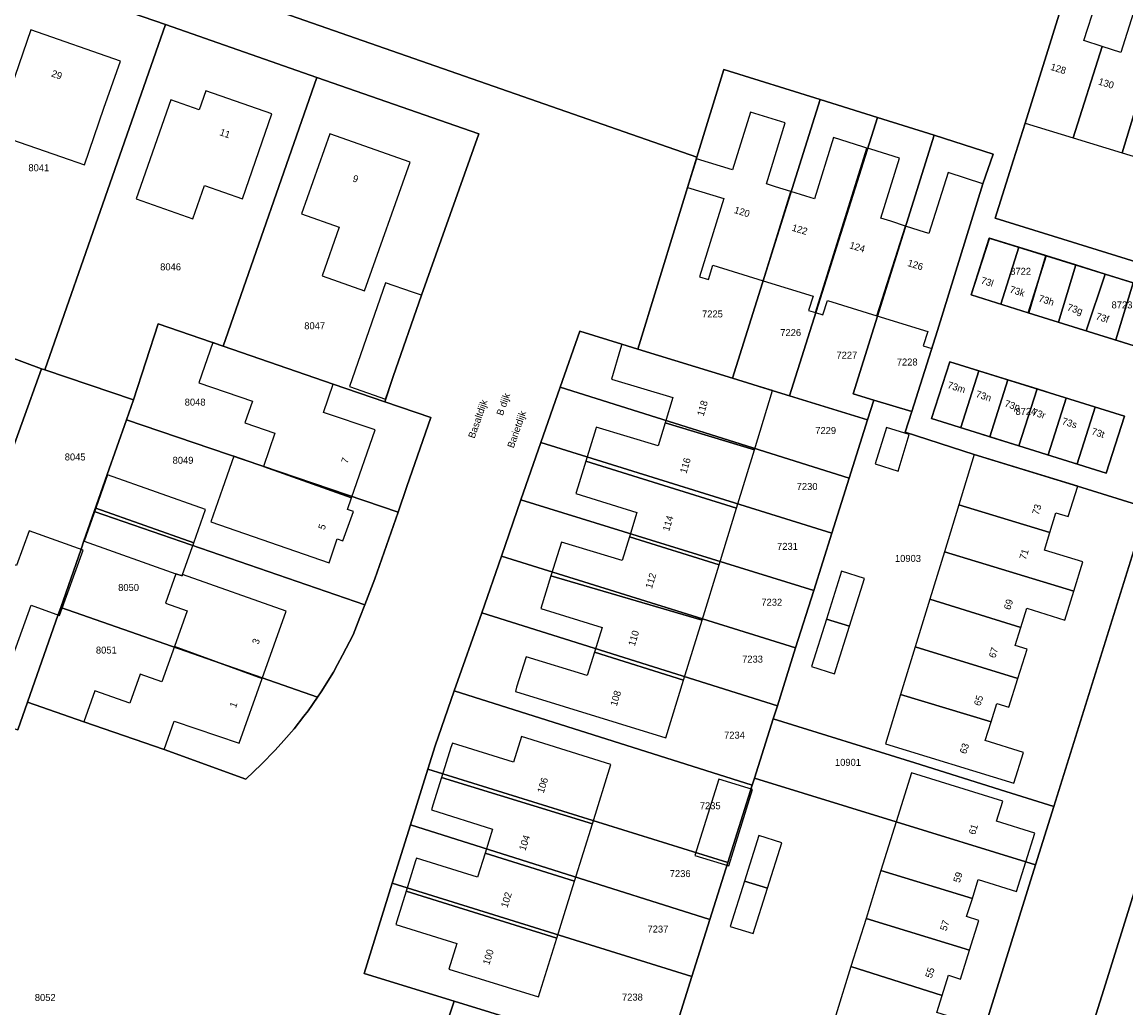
# Model space of a CAD drawing. Header units: metres. Extents: x 91564 to 92566, y 393362 to 394362.
# Tile 51 of 86: x 92313 to 92424, y 393514 to 393612. Entities that reach past the tile are written whole.
import ezdxf

# ---------------------------------------------------------------- set-up
doc = ezdxf.new("R2010")
doc.units = ezdxf.units.M
for name, color, linetype in [('ADRES', 1, 'CONTINUOUS'), ('PAND', 1, 'CONTINUOUS'), ('PERCEEL', 7, 'CONTINUOUS'), ('PERCEELNUMMER', 7, 'CONTINUOUS')]:
    doc.layers.add(name, color=color, linetype=linetype)

msp = doc.modelspace()

# ---------------------------------------------------------------- linework, layer by layer
at = {"layer": 'PAND'}
for points in [[(92421.395, 393609.978), (92419.549, 393610.573), (92420.78, 393614.389), (92417.752, 393615.366), (92413.693, 393602.311), (92418.474, 393600.844), (92421.395, 393609.978)], [(92427.376, 393612.383), (92424.501, 393613.265), (92423.261, 393609.376), (92421.395, 393609.978), (92418.474, 393600.844), (92423.396, 393599.333), (92427.376, 393612.383)], [(92321.52, 393603.793), (92323.157, 393608.518), (92314.195, 393611.633), (92310.583, 393601.243), (92318.036, 393598.652), (92319.556, 393598.124), (92321.52, 393603.793)], [(92430.973, 393607.086), (92429.113, 393607.657), (92430.288, 393611.49), (92427.376, 393612.383), (92423.396, 393599.333), (92428.092, 393597.891), (92430.973, 393607.086)], [(92328.211, 393604.635), (92324.747, 393594.719), (92330.421, 393592.738), (92331.575, 393596.042), (92335.361, 393594.72), (92338.329, 393603.216), (92331.697, 393605.527), (92331.028, 393603.621), (92328.211, 393604.635)], [(92390.246, 393595.462), (92388.706, 393595.937), (92387.791, 393596.219), (92389.676, 393602.327), (92386.202, 393603.404), (92384.419, 393597.621), (92380.788, 393598.741), (92379.904, 393595.874), (92383.535, 393594.754), (92381.118, 393586.917), (92381.988, 393586.649), (92382.43, 393588.083), (92387.458, 393586.532), (92390.246, 393595.462)], [(92352.141, 393598.401), (92344.104, 393601.225), (92341.286, 393593.206), (92345.041, 393591.887), (92343.333, 393587.028), (92347.597, 393585.529), (92352.141, 393598.401)], [(92397.858, 393599.811), (92397.459, 393599.934), (92394.503, 393600.846), (92392.617, 393594.731), (92391.756, 393594.997), (92390.246, 393595.462), (92387.458, 393586.532), (92392.465, 393584.988), (92392.023, 393583.555), (92392.717, 393583.341), (92397.858, 393599.811)], [(92401.712, 393592), (92400.243, 393592.472), (92399.229, 393592.798), (92401.125, 393598.804), (92398.237, 393599.695), (92397.858, 393599.811), (92392.717, 393583.341), (92393.457, 393583.113), (92393.899, 393584.546), (92398.832, 393583.025), (92401.712, 393592)], [(92409.445, 393596.237), (92405.995, 393597.346), (92404.037, 393591.253), (92403.088, 393591.558), (92401.712, 393592), (92398.832, 393583.025), (92403.934, 393581.452), (92403.492, 393580.019), (92404.362, 393579.75), (92404.41, 393579.906), (92405.949, 393584.897), (92409.445, 393596.237)], [(92413.036, 393589.887), (92410.104, 393590.802), (92408.284, 393585.111), (92411.258, 393584.183), (92413.036, 393589.887)], [(92415.758, 393589.038), (92413.036, 393589.887), (92411.258, 393584.183), (92414.052, 393583.311), (92415.758, 393589.038)], [(92418.747, 393588.106), (92415.758, 393589.038), (92414.052, 393583.311), (92417.023, 393582.384), (92418.747, 393588.106)], [(92421.685, 393587.189), (92418.747, 393588.106), (92417.023, 393582.384), (92419.773, 393581.527), (92421.685, 393587.189)], [(92424.495, 393586.313), (92421.685, 393587.189), (92419.773, 393581.527), (92422.758, 393580.595), (92424.495, 393586.313)], [(92353.29, 393585.082), (92352.393, 393585.393), (92349.7, 393586.327), (92346.096, 393575.934), (92349.686, 393574.689), (92353.29, 393585.082)], [(92427.512, 393585.372), (92424.495, 393586.313), (92422.758, 393580.595), (92425.599, 393579.709), (92427.512, 393585.372)], [(92348.637, 393571.607), (92343.471, 393573.345), (92344.451, 393576.181), (92333.619, 393579.926), (92332.401, 393580.347), (92331.009, 393576.321), (92336.368, 393574.468), (92335.619, 393572.304), (92338.625, 393571.265), (92337.477, 393567.945), (92346.278, 393564.785), (92348.637, 393571.607)], [(92388.416, 393575.529), (92384.451, 393576.747), (92374.941, 393579.67), (92373.329, 393580.166), (92373.207, 393579.756), (92372.289, 393576.676), (92378.422, 393574.848), (92377.668, 393572.318), (92386.596, 393569.606), (92388.416, 393575.529)], [(92409.057, 393577.514), (92406.145, 393578.422), (92404.325, 393572.731), (92407.237, 393571.822), (92409.057, 393577.514)], [(92411.968, 393576.605), (92409.057, 393577.514), (92407.237, 393571.822), (92410.148, 393570.914), (92411.968, 393576.605)], [(92414.88, 393575.697), (92411.968, 393576.605), (92410.148, 393570.914), (92413.06, 393570.005), (92414.88, 393575.697)], [(92417.792, 393574.789), (92414.88, 393575.697), (92413.06, 393570.005), (92415.972, 393569.097), (92417.792, 393574.789)], [(92420.703, 393573.88), (92417.792, 393574.789), (92415.972, 393569.097), (92418.883, 393568.188), (92420.703, 393573.88)], [(92423.621, 393572.97), (92420.703, 393573.88), (92418.883, 393568.188), (92421.801, 393567.278), (92423.621, 393572.97)], [(92386.596, 393569.606), (92377.668, 393572.318), (92376.98, 393570.009), (92370.77, 393571.866), (92370.721, 393571.708), (92369.72, 393568.453), (92384.8, 393563.763), (92386.596, 393569.606)], [(92402.094, 393571.133), (92399.8, 393571.837), (92398.679, 393568.185), (92400.973, 393567.481), (92402.094, 393571.133)], [(92346.278, 393564.785), (92337.477, 393567.945), (92334.5, 393568.975), (92333.383, 393565.745), (92332.223, 393562.39), (92344.037, 393558.305), (92344.86, 393560.684), (92345.402, 393560.497), (92346.467, 393563.439), (92345.882, 393563.641), (92346.278, 393564.785)], [(92384.8, 393563.763), (92369.72, 393568.453), (92368.923, 393565.861), (92368.728, 393565.227), (92374.846, 393563.345), (92374.091, 393560.891), (92383.057, 393558.093), (92384.8, 393563.763)], [(92418.939, 393565.961), (92408.595, 393569.137), (92407.051, 393564.109), (92416.164, 393561.341), (92416.77, 393563.304), (92418.004, 393562.916), (92418.939, 393565.961)], [(92321.886, 393567.116), (92320.704, 393563.779), (92330.506, 393560.306), (92331.689, 393563.643), (92321.886, 393567.116)], [(92416.164, 393561.341), (92407.051, 393564.109), (92405.603, 393559.393), (92418.541, 393555.441), (92419.452, 393558.395), (92415.62, 393559.577), (92416.164, 393561.341)], [(92320.704, 393563.779), (92319.525, 393560.452), (92328.696, 393557.202), (92329.328, 393556.978), (92329.381, 393557.129), (92330.506, 393560.306), (92320.704, 393563.779)], [(92317.074, 393553.035), (92319.422, 393559.566), (92314.029, 393561.505), (92312.781, 393558.032), (92308.923, 393559.419), (92305.409, 393549.705), (92311.828, 393547.398), (92314.223, 393554.06), (92317.074, 393553.035)], [(92383.057, 393558.093), (92374.091, 393560.891), (92373.361, 393558.518), (92367.281, 393560.361), (92366.238, 393556.98), (92381.353, 393552.548), (92383.057, 393558.093)], [(92418.541, 393555.441), (92405.603, 393559.393), (92404.152, 393554.667), (92413.239, 393551.81), (92413.851, 393553.744), (92417.651, 393552.556), (92418.541, 393555.441)], [(92395.307, 393557.444), (92393.803, 393552.652), (92396.095, 393551.941), (92397.597, 393556.725), (92395.307, 393557.444)], [(92339.74, 393553.459), (92329.381, 393557.129), (92329.328, 393556.978), (92328.696, 393557.202), (92327.658, 393554.271), (92329.835, 393553.499), (92328.568, 393549.924), (92337.351, 393546.715), (92339.74, 393553.459)], [(92381.353, 393552.548), (92366.238, 393556.98), (92365.232, 393553.717), (92371.348, 393551.831), (92370.586, 393549.358), (92379.506, 393546.537), (92381.353, 393552.548)], [(92413.239, 393551.81), (92404.152, 393554.667), (92402.688, 393549.896), (92412.955, 393546.711), (92413.875, 393549.646), (92412.674, 393550.026), (92413.239, 393551.81)], [(92393.803, 393552.652), (92392.314, 393547.91), (92394.604, 393547.191), (92396.095, 393551.941), (92393.803, 393552.652)], [(92337.351, 393546.715), (92328.568, 393549.924), (92327.314, 393546.383), (92325.136, 393547.154), (92324.101, 393544.232), (92320.594, 393545.475), (92319.503, 393542.395), (92327.542, 393539.598), (92328.535, 393542.46), (92335.058, 393540.245), (92337.351, 393546.715)], [(92412.955, 393546.711), (92402.688, 393549.896), (92401.219, 393545.114), (92410.275, 393542.386), (92410.852, 393544.218), (92412.054, 393543.839), (92412.955, 393546.711)], [(92379.506, 393546.537), (92370.586, 393549.358), (92369.86, 393547.005), (92363.743, 393548.889), (92362.808, 393545.84), (92362.68, 393545.421), (92377.74, 393540.792), (92379.506, 393546.537)], [(92410.275, 393542.386), (92401.219, 393545.114), (92399.705, 393540.181), (92412.544, 393536.239), (92413.505, 393539.294), (92409.681, 393540.498), (92410.275, 393542.386)], [(92356.235, 393539.796), (92355.301, 393536.821), (92370.385, 393532.168), (92372.244, 393538.125), (92363.309, 393540.914), (92362.505, 393538.336), (92356.377, 393540.249), (92356.235, 393539.796)], [(92370.385, 393532.168), (92355.301, 393536.821), (92354.43, 393534.045), (92354.278, 393533.561), (92360.407, 393531.648), (92359.655, 393529.238), (92368.598, 393526.445), (92370.385, 393532.168)], [(92384.037, 393527.957), (92386.395, 393535.601), (92383.028, 393536.64), (92380.645, 393529.003), (92384.037, 393527.957)], [(92411.46, 393534.431), (92402.327, 393537.286), (92400.787, 393532.366), (92413.748, 393528.359), (92414.653, 393531.24), (92410.833, 393532.441), (92411.46, 393534.431)], [(92413.748, 393528.359), (92400.787, 393532.366), (92399.26, 393527.488), (92408.401, 393524.711), (92408.996, 393526.608), (92412.822, 393525.408), (92413.748, 393528.359)], [(92387.029, 393530.989), (92385.6, 393526.449), (92387.913, 393525.737), (92389.342, 393530.277), (92387.029, 393530.989)], [(92368.598, 393526.445), (92359.655, 393529.238), (92358.902, 393526.827), (92352.773, 393528.74), (92352.689, 393528.471), (92351.738, 393525.423), (92366.811, 393520.72), (92368.598, 393526.445)], [(92408.401, 393524.711), (92399.26, 393527.488), (92397.762, 393522.705), (92408.125, 393519.515), (92409.06, 393522.496), (92407.829, 393522.887), (92408.401, 393524.711)], [(92387.913, 393525.737), (92385.6, 393526.449), (92384.17, 393521.909), (92386.483, 393521.197), (92387.913, 393525.737)], [(92366.811, 393520.72), (92351.738, 393525.423), (92350.806, 393522.435), (92350.703, 393522.106), (92356.831, 393520.193), (92356.032, 393517.635), (92364.977, 393514.843), (92366.811, 393520.72)], [(92408.125, 393519.515), (92397.762, 393522.705), (92396.251, 393517.877), (92405.388, 393515.001), (92406.019, 393517.013), (92407.222, 393516.636), (92408.125, 393519.515)], [(92405.388, 393515.001), (92396.251, 393517.877), (92394.728, 393513.012), (92407.721, 393509.047), (92408.678, 393512.092), (92404.852, 393513.292), (92405.388, 393515.001)]]:
    msp.add_lwpolyline(points, dxfattribs=at)
at = {"layer": 'PERCEEL'}
for points in [[(92352.37, 393501.835), (92356.54, 393514.41), (92347.54, 393517.199), (92350.358, 393526.236), (92352.183, 393532.072), (92353.928, 393537.653), (92354.644, 393539.969), (92356.572, 393545.495), (92359.308, 393553.301), (92361.285, 393558.947), (92363.226, 393564.594), (92365.232, 393570.321), (92367.161, 393575.872), (92369.115, 393581.47), (92373.325, 393580.165), (92374.938, 393579.669), (92380.829, 393598.897), (92293.662, 393629.308)], [(92293.662, 393629.308), (92380.829, 393598.897), (92383.535, 393607.68), (92393.168, 393604.652), (92398.916, 393602.864), (92404.597, 393601.097), (92410.47, 393599.21), (92409.445, 393596.235), (92404.917, 393581.561), (92402.351, 393573.446), (92401.693, 393571.366), (92408.599, 393569.128), (92418.935, 393565.96), (92425.905, 393563.8), (92416.566, 393533.914), (92414.735, 393528.054), (92405.745, 393499.285)], [(92327.678, 393612.179), (92312.598, 393617.369), (92309.445, 393608.65), (92306.245, 393599.363), (92300.637, 393583.044), (92305.924, 393581.188), (92315.271, 393577.725), (92315.605, 393577.607), (92327.678, 393612.179)], [(92312.598, 393617.369), (92327.678, 393612.179), (92342.828, 393606.88), (92359.04, 393601.215), (92353.29, 393585.08), (92350.467, 393576.941), (92349.605, 393574.403), (92354.222, 393572.841), (92351.83, 393565.947), (92350.938, 393563.348), (92348.625, 393556.69), (92347.619, 393554.08), (92347.132, 393552.826), (92346.455, 393551.075), (92345.395, 393549.052), (92344.893, 393548.119), (92344.495, 393547.365), (92343.26, 393545.376), (92342.895, 393544.851), (92341.934, 393543.474), (92341.512, 393542.938), (92340.549, 393541.694), (92339.527, 393540.503), (92338.659, 393539.536), (92337.282, 393538.129), (92335.7, 393536.631), (92327.54, 393539.595), (92319.5, 393542.395), (92313.872, 393544.355), (92312.902, 393541.58)], [(92410.686, 393592.786), (92412.529, 393598.63), (92413.69, 393602.31), (92417.75, 393615.365)], [(92417.75, 393615.365), (92413.69, 393602.31), (92412.529, 393598.63)], [(92327.678, 393612.179), (92315.605, 393577.607), (92324.47, 393574.619), (92326.935, 393582.222), (92332.276, 393580.38), (92333.441, 393579.988), (92342.828, 393606.88), (92327.678, 393612.179)], [(92383.535, 393607.68), (92380.829, 393598.897), (92374.938, 393579.669), (92384.394, 393576.761), (92393.168, 393604.652), (92383.535, 393607.68)], [(92342.828, 393606.88), (92333.441, 393579.988), (92344.45, 393576.18), (92349.605, 393574.403), (92350.467, 393576.941), (92353.29, 393585.08), (92359.04, 393601.215), (92342.828, 393606.88)], [(92393.168, 393604.652), (92384.394, 393576.761), (92388.456, 393575.512), (92390.12, 393575.001), (92398.916, 393602.864), (92393.168, 393604.652)], [(92404.597, 393601.097), (92398.916, 393602.864), (92390.12, 393575.001), (92397.91, 393572.605), (92398.535, 393574.585), (92396.467, 393575.202), (92404.597, 393601.097)], [(92402.351, 393573.446), (92404.917, 393581.561), (92409.445, 393596.235), (92410.47, 393599.21), (92404.597, 393601.097), (92396.467, 393575.202), (92398.535, 393574.585), (92402.351, 393573.446)], [(92412.529, 393598.63), (92410.686, 393592.786), (92441.72, 393583.132)], [(92441.72, 393583.132), (92410.686, 393592.786)], [(92415.797, 393589.023), (92410.1, 393590.8), (92408.28, 393585.11), (92413.995, 393583.327), (92415.797, 393589.023)], [(92408.28, 393585.11), (92410.1, 393590.8), (92415.797, 393589.023), (92438.96, 393581.8), (92437.14, 393576.105), (92413.995, 393583.327), (92408.28, 393585.11)], [(92415.797, 393589.023), (92413.995, 393583.327), (92437.14, 393576.105), (92438.96, 393581.8), (92415.797, 393589.023)], [(92333.441, 393579.988), (92332.276, 393580.38), (92326.935, 393582.222), (92324.47, 393574.619), (92323.769, 393572.617), (92350.938, 393563.348), (92351.83, 393565.947), (92354.222, 393572.841), (92349.605, 393574.403), (92344.45, 393576.18), (92333.441, 393579.988)], [(92315.271, 393577.725), (92305.924, 393581.188), (92298.475, 393560.985), (92297.445, 393557.995), (92294.083, 393548.236), (92294.704, 393547.941), (92303.417, 393544.889), (92315.271, 393577.725)], [(92396.074, 393566.781), (92397.91, 393572.605), (92390.12, 393575.001), (92388.456, 393575.512), (92384.394, 393576.761), (92374.938, 393579.669), (92373.325, 393580.165), (92369.115, 393581.47), (92367.161, 393575.872), (92396.074, 393566.781)], [(92406.145, 393578.42), (92404.325, 393572.73), (92421.8, 393567.275), (92423.62, 393572.97), (92406.145, 393578.42)], [(92404.325, 393572.73), (92406.145, 393578.42), (92423.62, 393572.97), (92421.8, 393567.275), (92404.325, 393572.73)], [(92323.769, 393572.617), (92324.47, 393574.619), (92315.605, 393577.607), (92315.271, 393577.725), (92303.417, 393544.889), (92312.902, 393541.58), (92313.872, 393544.355), (92316.937, 393553.106), (92317.19, 393553.829), (92319.236, 393559.671), (92319.503, 393560.49), (92320.545, 393563.44), (92321.847, 393567.127), (92323.769, 393572.617)], [(92396.074, 393566.781), (92367.161, 393575.872), (92365.232, 393570.321), (92394.331, 393561.251), (92396.074, 393566.781)], [(92398.535, 393574.585), (92397.91, 393572.605), (92396.074, 393566.781), (92394.331, 393561.251), (92392.528, 393555.532), (92390.719, 393549.793), (92388.892, 393543.996), (92388.481, 393542.693), (92402.634, 393538.269), (92411.767, 393535.414), (92416.566, 393533.914), (92425.905, 393563.8), (92418.935, 393565.96), (92408.599, 393569.128), (92401.693, 393571.366), (92402.351, 393573.446), (92398.535, 393574.585)], [(92323.769, 393572.617), (92321.847, 393567.127), (92320.545, 393563.44), (92347.619, 393554.08), (92348.625, 393556.69), (92350.938, 393563.348), (92323.769, 393572.617)], [(92394.331, 393561.251), (92365.232, 393570.321), (92363.226, 393564.594), (92392.528, 393555.532), (92394.331, 393561.251)], [(92363.226, 393564.594), (92361.285, 393558.947), (92390.719, 393549.793), (92392.528, 393555.532), (92363.226, 393564.594)], [(92347.619, 393554.08), (92320.545, 393563.44), (92319.503, 393560.49), (92319.236, 393559.671), (92317.19, 393553.829), (92342.895, 393544.851), (92343.26, 393545.376), (92344.495, 393547.365), (92344.893, 393548.119), (92345.395, 393549.052), (92346.455, 393551.075), (92347.132, 393552.826), (92347.619, 393554.08)], [(92361.285, 393558.947), (92359.308, 393553.301), (92388.892, 393543.996), (92390.719, 393549.793), (92361.285, 393558.947)], [(92342.895, 393544.851), (92317.19, 393553.829), (92316.937, 393553.106), (92313.872, 393544.355), (92319.5, 393542.395), (92327.54, 393539.595), (92335.7, 393536.631), (92337.282, 393538.129), (92338.659, 393539.536), (92339.527, 393540.503), (92340.549, 393541.694), (92341.512, 393542.938), (92341.934, 393543.474), (92342.895, 393544.851)], [(92356.572, 393545.495), (92386.381, 393536.031), (92386.608, 393536.75), (92388.481, 393542.693), (92388.892, 393543.996), (92359.308, 393553.301), (92356.572, 393545.495)], [(92356.572, 393545.495), (92354.644, 393539.969), (92353.928, 393537.653), (92383.944, 393528.3), (92386.381, 393536.031), (92356.572, 393545.495)], [(92388.481, 393542.693), (92386.608, 393536.75), (92400.787, 393532.366), (92413.748, 393528.359), (92414.735, 393528.054), (92416.566, 393533.914), (92411.767, 393535.414), (92402.634, 393538.269), (92388.481, 393542.693)], [(92383.944, 393528.3), (92353.928, 393537.653), (92352.183, 393532.072), (92382.143, 393522.586), (92383.944, 393528.3)], [(92405.745, 393499.285), (92414.735, 393528.054), (92413.748, 393528.359), (92400.787, 393532.366), (92386.608, 393536.75), (92386.381, 393536.031), (92383.944, 393528.3), (92382.143, 393522.586), (92380.347, 393516.89), (92377.531, 393507.956), (92356.54, 393514.41)], [(92426.852, 393532.6), (92421.71, 393516.135), (92416.66, 393500), (92408.185, 393473.47), (92433.707, 393465.442), (92435.23, 393470.285), (92438.088, 393479.404), (92441.84, 393491.28), (92447.795, 393510.53), (92451.19, 393521.265), (92453.86, 393529.87), (92451.56, 393530.6), (92448.43, 393531.232), (92444.093, 393532.109), (92431.723, 393534.607), (92430.844, 393534.785), (92429.886, 393534.813), (92428.918, 393534.583), (92428.102, 393534.143), (92427.411, 393533.504), (92426.893, 393532.691), (92426.852, 393532.6)], [(92408.185, 393473.47), (92416.66, 393500), (92421.71, 393516.135), (92426.852, 393532.6), (92426.893, 393532.691), (92427.411, 393533.504), (92428.102, 393534.143), (92428.918, 393534.583), (92429.886, 393534.813), (92430.844, 393534.785), (92431.723, 393534.607), (92444.093, 393532.109), (92448.43, 393531.232), (92451.56, 393530.6), (92453.86, 393529.87), (92451.19, 393521.265), (92447.795, 393510.53), (92441.84, 393491.28), (92438.088, 393479.404), (92435.23, 393470.285), (92433.707, 393465.442), (92408.185, 393473.47)], [(92382.143, 393522.586), (92352.183, 393532.072), (92350.358, 393526.236), (92380.347, 393516.89), (92382.143, 393522.586)], [(92356.54, 393514.41), (92377.531, 393507.956), (92380.347, 393516.89), (92350.358, 393526.236), (92347.54, 393517.199), (92356.54, 393514.41)], [(92356.54, 393514.41), (92352.37, 393501.835)]]:
    msp.add_lwpolyline(points, dxfattribs=at)

# ---------------------------------------------------------------- texts
at = {"layer": 'ADRES'}
for s, rotation, p in [('128', 343, (92416.157, 393607.641)), ('29', 340.8, (92316.193, 393606.985)), ('130', 343, (92420.944, 393606.179)), ('11', 340.8, (92333.027, 393601.108)), ('9', 340.6, (92346.327, 393596.487)), ('120', 343, (92384.511, 393593.316)), ('122', 343, (92390.287, 393591.551)), ('124', 343, (92396.045, 393589.79)), ('126', 343, (92401.858, 393588.013)), ('73l', 342.599, (92409.196, 393586.268)), ('73k', 342.599, (92412.08, 393585.368)), ('73h', 342.697, (92414.963, 393584.467)), ('73g', 342.697, (92417.823, 393583.575)), ('73f', 342.599, (92420.691, 393582.682)), ('73m', 342.697, (92405.846, 393575.796)), ('Basaltdijk', 70.806, (92358.589, 393570.69)), ('B dijk', 70.8, (92361.42, 393572.968)), ('73n', 342.697, (92408.684, 393574.892)), ('Barietdijk', 70.795, (92362.504, 393569.72)), ('118', 73.304, (92381.505, 393572.917)), ('73p', 342.599, (92411.557, 393573.95)), ('73r', 342.599, (92414.307, 393573.088)), ('73s', 342.697, (92417.304, 393572.183)), ('73t', 342.599, (92420.259, 393571.159)), ('7', 70.898, (92345.884, 393568.183)), ('116', 73.304, (92379.79, 393567.184)), ('73', 72.897, (92415.028, 393563.031)), ('114', 73.304, (92378.058, 393561.393)), ('5', 70.898, (92343.586, 393561.538)), ('71', 72.8, (92413.748, 393558.549)), ('112', 73.304, (92376.342, 393555.657)), ('69', 72.8, (92412.19, 393553.529)), ('3', 70.502, (92336.968, 393550.071)), ('110', 73.304, (92374.621, 393549.905)), ('67', 72.8, (92410.693, 393548.704)), ('108', 73.298, (92372.824, 393543.889)), ('1', 70.497, (92334.716, 393543.724)), ('65', 72.8, (92409.203, 393543.911)), ('63', 72.502, (92407.776, 393539.109)), ('106', 72.399, (92365.506, 393535.181)), ('61', 72.605, (92408.671, 393531.022)), ('104', 72.399, (92363.68, 393529.422)), ('59', 72.599, (92407.13, 393526.219)), ('102', 72.399, (92361.872, 393523.717)), ('57', 72.697, (92405.811, 393521.405)), ('100', 72.399, (92360.058, 393517.993)), ('55', 72.697, (92404.335, 393516.671))]:
    msp.add_text(s, height=0.7, rotation=rotation, dxfattribs=at).set_placement(p)
at = {"layer": 'PERCEELNUMMER'}
for s, p in [('8041', (92313.956, 393597.486)), ('8046', (92327.141, 393587.565)), ('8722', (92412.192, 393587.12)), ('8723', (92422.331, 393583.755)), ('7225', (92381.359, 393582.854)), ('8047', (92341.557, 393581.672)), ('7226', (92389.185, 393580.988)), ('7227', (92394.804, 393578.729)), ('7228', (92400.841, 393578.041)), ('8048', (92329.597, 393574.027)), ('8724', (92412.715, 393573.096)), ('7229', (92392.682, 393571.188)), ('8045', (92317.593, 393568.539)), ('8049', (92328.385, 393568.206)), ('7230', (92390.827, 393565.582)), ('7231', (92388.862, 393559.591)), ('10903', (92400.658, 393558.385)), ('8050', (92322.939, 393555.477)), ('7232', (92387.291, 393554)), ('8051', (92320.71, 393549.211)), ('7233', (92385.366, 393548.307)), ('7234', (92383.561, 393540.697)), ('10901', (92394.655, 393537.974)), ('7235', (92381.133, 393533.63)), ('7236', (92378.127, 393526.841)), ('7237', (92375.9, 393521.29)), ('8052', (92314.598, 393514.443)), ('7238', (92373.348, 393514.48))]:
    msp.add_text(s, height=0.7, dxfattribs=at).set_placement(p)

doc.saveas('drawing.dxf')
